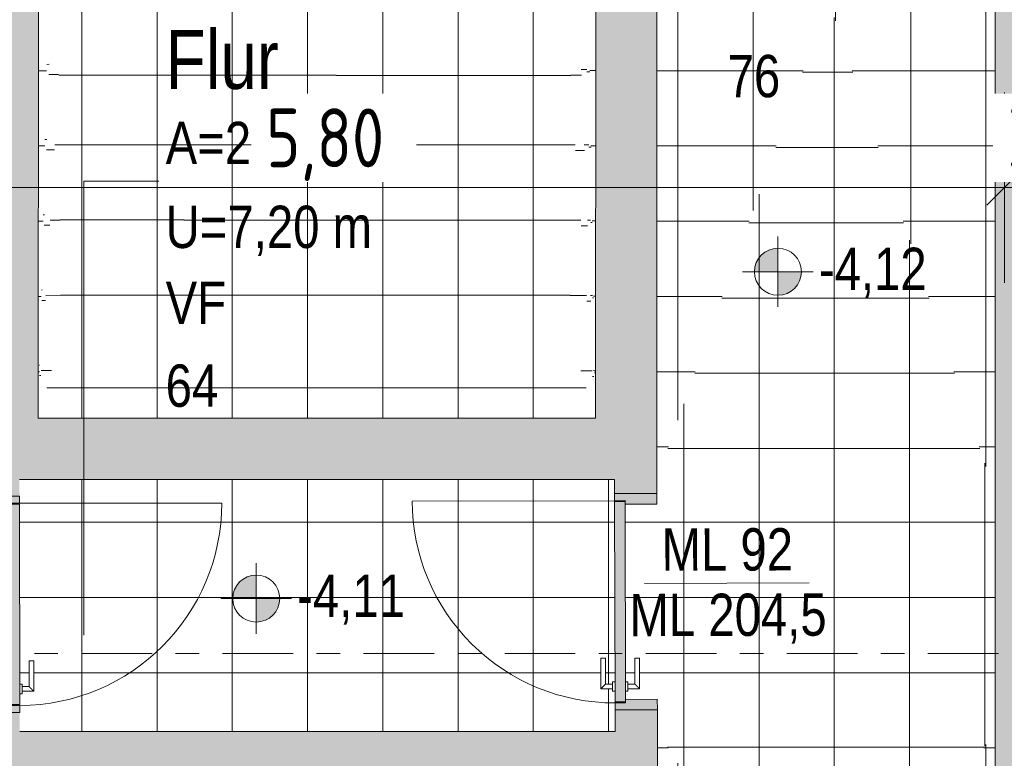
# Model space of a CAD drawing. Header units: metres. Extents: x 2 to 163, y -54 to 869.
# Tile 35 of 78: x 38.66 to 42.85, y -11.8 to -8.66. Entities that reach past the tile are written whole.
import ezdxf

# ---------------------------------------------------------------- set-up
doc = ezdxf.new("R2010")
doc.units = ezdxf.units.M
doc.linetypes.add('_Schnittlinie_', pattern=[0.6, 0.3, -0.1, 0.1, -0.1])
for name, color, linetype, lineweight in [('A_Bem', 7, 'Continuous', 5), ('A_Bem-100', 7, 'Continuous', 5), ('A_Geschossdecken', 7, 'Continuous', 5), ('A_Geschossdecken_Oberflächenschraffur', 7, 'Continuous', 5), ('A_Hoehenkoten', 124, 'Continuous', 5), ('A_Raum-Txt', 16, 'Continuous', 5), ('A_Symbol-S_A', 172, 'Continuous', 5), ('A_Tuer', 128, 'Continuous', 5), ('A_Türen_Element', 128, 'Continuous', 5), ('A_Türen_Rahmen', 128, 'Continuous', 5), ('A_Wand', 244, 'Continuous', 5), ('A_Wand_Schraff', 1, 'Continuous', 5), ('A_Öffnung', 128, 'Continuous', 5)]:
    doc.layers.add(name, color=color, linetype=linetype, lineweight=lineweight)
doc.styles.add('Arial_1', font='arial.ttf', dxfattribs={"width": 0.8, "height": 0.18})
doc.styles.add('Arial_B', font='txt', dxfattribs={"width": 0.8, "height": 0.25})
doc.styles.add('ISOCPEUR', font='isocpeur.ttf', dxfattribs={"width": 0.8, "height": 0.25})
doc.dimstyles.new('BLB-Standard_2_5_Aussen_maskiert', dxfattribs={"dimscale": 0.3048, "dimtxt": 0.248995, "dimasz": 0.492126, "dimexe": 1.32874, "dimexo": 0.0625, "dimgap": 0.032808, "dimtad": 1, "dimdec": 1, "dimlfac": 100, "dimrnd": 0.1, "dimdsep": 46, "dimtxsty": 'ISOCPEUR', "dimblk1": 'OBLIQUE', "dimblk2": 'OBLIQUE', "dimsah": 1, "dimcen": 0.09, "dimdle": 0.164042, "dimazin": 0, "dimtfac": 1, "dimtdec": 4, "dimtix": 1, "dimtmove": 0, "dimatfit": 3, "dimfxl": 1.32874, "dimfxlon": 1, "dimtvp": 1, "dimtfill": 1, "dimtolj": 1, "dimtzin": 0, "dimarcsym": 2})
doc.dimstyles.new('BLB-Standard_2_5_Aussen_maskiert_1', dxfattribs={"dimscale": 0.3048, "dimtxt": 0.248995, "dimasz": 0.492126, "dimexe": 1.32874, "dimexo": 0.0625, "dimgap": 0.032808, "dimtad": 1, "dimrnd": 0.001, "dimzin": 0, "dimdsep": 46, "dimtxsty": 'ISOCPEUR', "dimblk1": 'OBLIQUE', "dimblk2": 'OBLIQUE', "dimsah": 1, "dimcen": 0.09, "dimdle": 0.164042, "dimazin": 0, "dimtfac": 1, "dimtdec": 4, "dimtix": 1, "dimtmove": 0, "dimatfit": 3, "dimfxl": 1.32874, "dimfxlon": 1, "dimtvp": 1, "dimtfill": 1, "dimtolj": 1, "dimtzin": 0, "dimarcsym": 2})
pattern_1 = [(0, (56.20742, 4.247), (0, 0.32), []), (90, (56.20742, 4.247), (-0.32, 2e-17), [])]
pattern_2 = [(0.386, (54.37742, 4.357), (-0.000156, 0.320006), []), (90, (54.37742, 4.357), (-0.303, -0.002), [])]
pattern_3 = [(359.999, (56.20742, 4.228), (5.6e-06, 0.32), []), (90, (56.20742, 4.228), (-0.32, 2e-17), [])]
pattern_4 = [(0, (56.20742, 4.134), (0, 0.319), []), (90, (56.20742, 4.134), (-0.32, 2e-17), [])]
pattern_5 = [(359.607, (54.69542, 4.134), (0.000195, 0.320006), []), (90, (54.69542, 4.134), (-0.306, 0.002), [])]
pattern_6 = [(359.862, (54.70442, 4.209), (-0.0002293, 0.3200015), []), (90, (54.70442, 4.209), (-0.306, 0.001), [])]
pattern_7 = [(359.981, (55.55942, 4.243), (0.000106, 0.32), []), (90, (55.55942, 4.243), (-0.312, 2e-17), [])]
pattern_8 = [(2.88, (44.36042, 4.53), (-4.8e-05, 0.319401), []), (90, (44.36042, 4.53), (-0.182, -0.009), [])]
pattern_9 = [(359.45, (52.15742, 4.146), (7.2e-05, 0.320014), []), (90, (52.15742, 4.146), (-0.272, 0.003), [])]
pattern_10 = [(0, (56.20742, 4.227), (0, 0.32), []), (90, (56.20742, 4.227), (-0.32, 2e-17), [])]
pattern_11 = [(0, (56.20742, 4.252), (0, 0.32), []), (90, (56.20742, 4.252), (-0.32, 2e-17), [])]
pattern_12 = [(359.607, (54.98942, 4.156), (0.000195, 0.320006), []), (90, (54.98942, 4.156), (-0.306, 0.002), [])]
pattern_13 = [(0.386, (54.69642, 4.338), (-0.000156, 0.320006), []), (90, (54.69642, 4.338), (-0.303, -0.002), [])]
pattern_14 = [(359.999, (56.20742, 4.252), (5.6e-06, 0.32), []), (90, (56.20742, 4.252), (-0.32, 2e-17), [])]
pattern_15 = [(0, (56.18242, 4.247), (0, 0.32), []), (90, (56.18242, 4.247), (-0.32, 2e-17), [])]
pattern_16 = [(0, (56.21242, 4.247), (0, 0.32), []), (90, (56.21242, 4.247), (-0.32, 2e-17), [])]
pattern_17 = [(0, (56.20742, 4.24), (0, 0.32), []), (90, (56.20742, 4.24), (-0.32, 2e-17), [])]
pattern_18 = [(0, (56.20742, 4.251), (0, 0.32), []), (90, (56.20742, 4.251), (-0.32, 2e-17), [])]

# ---------------------------------------------------------------- blocks, each defined once
blk = doc.blocks.new('TU DF 1 - Rahmenstock flächenbündig variabel - DL - H - 840 x 2000-8069379-AB-E-1 OK FFB')
at = {"layer": 'A_Tuer', "lineweight": 9}
h = blk.add_hatch(color=253, dxfattribs=at)
h.paths.add_polyline_path([(-0.46, -0.09), (-0.43, -0.09), (-0.43, -0.045), (-0.415, -0.045), (-0.415, 0.09), (-0.46, 0.09), (-0.46, -0.0716)], flags=0)
h.paths.add_polyline_path([(0.415, 0.09), (0.415, -0.045), (0.43, -0.045), (0.43, -0.09), (0.46, -0.09), (0.46, 0.09)], flags=0)
blk.add_hatch(color=253, dxfattribs=at).paths.add_polyline_path([(-0.426, -0.045), (-0.426, -0.09), (0.426, -0.09), (0.426, -0.045), (-0.186, -0.045)], flags=0)
at = {"layer": 'A_Tuer', "color": 250, "lineweight": 9}
for p, q in [((-0.46, 0.09), (-0.46, -0.09)), ((0.46, -0.09), (0.46, 0.09)), ((-0.37, 0.015), (-0.37, -0.035)), ((-0.24, 0.015), (-0.37, 0.015)), ((-0.37, 0.015), (-0.37, -0.035)), ((-0.24, 0.015), (-0.37, 0.015)), ((-0.24, 0.015), (-0.24, -0.005)), ((-0.24, 0.015), (-0.24, -0.005)), ((-0.38, -0.035), (-0.38, -0.045)), ((-0.38, -0.035), (-0.34, -0.035)), ((-0.35, -0.035), (-0.35, -0.005)), ((-0.35, -0.005), (-0.24, -0.005)), ((-0.35, -0.035), (-0.35, -0.005)), ((-0.35, -0.005), (-0.24, -0.005)), ((-0.34, -0.045), (-0.34, -0.035)), ((-0.38, -0.09), (-0.38, -0.1)), ((-0.34, -0.1), (-0.38, -0.1)), ((-0.37, -0.1), (-0.37, -0.15)), ((-0.37, -0.1), (-0.37, -0.15)), ((-0.35, -0.13), (-0.35, -0.1)), ((-0.35, -0.13), (-0.35, -0.1)), ((-0.34, -0.1), (-0.34, -0.09)), ((-0.37, -0.15), (-0.24, -0.15)), ((-0.37, -0.15), (-0.24, -0.15)), ((-0.24, -0.13), (-0.35, -0.13)), ((-0.24, -0.13), (-0.35, -0.13)), ((-0.24, -0.13), (-0.24, -0.15)), ((-0.24, -0.13), (-0.24, -0.15))]:
    blk.add_line(p, q, dxfattribs=at)
for points in [[(-0.35, -0.005), (-0.35, -0.005), (-0.3502, -0.0048), (-0.3507, -0.0043), (-0.3513, -0.0037), (-0.3519, -0.0031), (-0.3525, -0.0025), (-0.3531, -0.0019), (-0.3539, -0.0011), (-0.3548, -0.0002), (-0.3556, 0.0006), (-0.3562, 0.0012), (-0.3568, 0.0018), (-0.3574, 0.0024), (-0.358, 0.003), (-0.3587, 0.0037), (-0.3593, 0.0043), (-0.36, 0.005), (-0.3607, 0.0057), (-0.3613, 0.0063), (-0.362, 0.007), (-0.3626, 0.0076), (-0.3632, 0.0082), (-0.3638, 0.0088), (-0.3644, 0.0094), (-0.365, 0.01), (-0.3656, 0.0106), (-0.3663, 0.0113), (-0.3669, 0.0119), (-0.3675, 0.0125), (-0.3681, 0.0131), (-0.3687, 0.0137), (-0.3693, 0.0143), (-0.3698, 0.0148), (-0.37, 0.015), (-0.37, 0.015)], [(-0.35, -0.005), (-0.35, -0.005), (-0.3502, -0.0048), (-0.3507, -0.0043), (-0.3513, -0.0037), (-0.3519, -0.0031), (-0.3525, -0.0025), (-0.3531, -0.0019), (-0.3539, -0.0011), (-0.3548, -0.0002), (-0.3556, 0.0006), (-0.3562, 0.0012), (-0.3568, 0.0018), (-0.3574, 0.0024), (-0.358, 0.003), (-0.3587, 0.0037), (-0.3593, 0.0043), (-0.36, 0.005), (-0.3607, 0.0057), (-0.3613, 0.0063), (-0.362, 0.007), (-0.3626, 0.0076), (-0.3632, 0.0082), (-0.3638, 0.0088), (-0.3644, 0.0094), (-0.365, 0.01), (-0.3656, 0.0106), (-0.3663, 0.0113), (-0.3669, 0.0119), (-0.3675, 0.0125), (-0.3681, 0.0131), (-0.3687, 0.0137), (-0.3693, 0.0143), (-0.3698, 0.0148), (-0.37, 0.015), (-0.37, 0.015)], [(-0.37, -0.15), (-0.37, -0.15), (-0.3698, -0.1498), (-0.3693, -0.1493), (-0.3687, -0.1487), (-0.3681, -0.1481), (-0.3675, -0.1475), (-0.3669, -0.1469), (-0.3661, -0.1461), (-0.3652, -0.1452), (-0.3644, -0.1444), (-0.3638, -0.1438), (-0.3632, -0.1432), (-0.3626, -0.1426), (-0.362, -0.142), (-0.3613, -0.1413), (-0.3607, -0.1407), (-0.36, -0.14), (-0.3593, -0.1393), (-0.3587, -0.1387), (-0.358, -0.138), (-0.3574, -0.1374), (-0.3568, -0.1368), (-0.3562, -0.1362), (-0.3556, -0.1356), (-0.355, -0.135), (-0.3544, -0.1344), (-0.3537, -0.1337), (-0.3531, -0.1331), (-0.3525, -0.1325), (-0.3519, -0.1319), (-0.3513, -0.1313), (-0.3507, -0.1307), (-0.3502, -0.1302), (-0.35, -0.13), (-0.35, -0.13)], [(-0.37, -0.15), (-0.37, -0.15), (-0.3698, -0.1498), (-0.3693, -0.1493), (-0.3687, -0.1487), (-0.3681, -0.1481), (-0.3675, -0.1475), (-0.3669, -0.1469), (-0.3661, -0.1461), (-0.3652, -0.1452), (-0.3644, -0.1444), (-0.3638, -0.1438), (-0.3632, -0.1432), (-0.3626, -0.1426), (-0.362, -0.142), (-0.3613, -0.1413), (-0.3607, -0.1407), (-0.36, -0.14), (-0.3593, -0.1393), (-0.3587, -0.1387), (-0.358, -0.138), (-0.3574, -0.1374), (-0.3568, -0.1368), (-0.3562, -0.1362), (-0.3556, -0.1356), (-0.355, -0.135), (-0.3544, -0.1344), (-0.3537, -0.1337), (-0.3531, -0.1331), (-0.3525, -0.1325), (-0.3519, -0.1319), (-0.3513, -0.1313), (-0.3507, -0.1307), (-0.3502, -0.1302), (-0.35, -0.13), (-0.35, -0.13)]]:
    blk.add_open_spline(points, degree=3, knots=[0, 0, 0, 0, 0.083333, 0.125, 0.166667, 0.208333, 0.229167, 0.25, 0.291667, 0.333333, 0.354167, 0.375, 0.395833, 0.416667, 0.4375, 0.458333, 0.479167, 0.5, 0.520833, 0.541667, 0.5625, 0.583333, 0.604167, 0.625, 0.645833, 0.666667, 0.6875, 0.708333, 0.75, 0.770833, 0.791667, 0.833333, 0.875, 0.916667, 1, 1, 1, 1], dxfattribs=at)
at = {"layer": 'A_Türen_Element', "color": 250, "lineweight": 9}
for p, q in [((0.426, -0.045), (-0.426, -0.045)), ((-0.426, -0.045), (-0.426, -0.09)), ((0.426, -0.09), (0.426, -0.045)), ((-0.426, -0.09), (0.426, -0.09))]:
    blk.add_line(p, q, dxfattribs=at)
at = {"layer": 'A_Türen_Rahmen', "color": 250, "lineweight": 9}
for p, q in [((-0.46, 0.09), (-0.415, 0.09)), ((-0.415, 0.09), (-0.415, -0.045)), ((0.415, 0.09), (0.46, 0.09)), ((0.415, -0.045), (0.415, 0.09)), ((-0.43, -0.045), (-0.43, -0.09)), ((-0.415, -0.045), (-0.43, -0.045)), ((0.43, -0.045), (0.415, -0.045)), ((0.43, -0.09), (0.43, -0.045)), ((-0.43, -0.09), (-0.46, -0.09)), ((0.46, -0.09), (0.43, -0.09))]:
    blk.add_line(p, q, dxfattribs=at)
at = {"layer": 'A_Öffnung', "color": 250, "lineweight": 9}
blk.add_line((0.43, -0.09), (0.43, -0.95), dxfattribs=at)
blk.add_arc((0.43, -0.09), 0.86, 180, 270, dxfattribs=at)
blk = doc.blocks.new('TU DF 1 - Rahmenstock flächenbündig variabel - DL - H - 840 x 2000-8069381-AB-E-1 OK FFB')
at = {"layer": 'A_Tuer', "lineweight": 9}
h = blk.add_hatch(color=253, dxfattribs=at)
h.paths.add_polyline_path([(-0.46, 0.09), (-0.46, -0.09), (-0.415, -0.09), (-0.415, 0.045), (-0.43, 0.045), (-0.43, 0.09)], flags=0)
h.paths.add_polyline_path([(0.415, 0.045), (0.415, -0.09), (0.46, -0.09), (0.46, 0.09), (0.43, 0.09), (0.43, 0.045)], flags=0)
blk.add_hatch(color=253, dxfattribs=at).paths.add_polyline_path([(-0.426, 0.045), (0.426, 0.045), (0.426, 0.09), (-0.426, 0.09), (-0.426, 0.0784)], flags=0)
at = {"layer": 'A_Tuer', "color": 250, "lineweight": 9}
for p, q in [((-0.37, 0.15), (-0.37, 0.1)), ((-0.24, 0.15), (-0.37, 0.15)), ((-0.37, 0.15), (-0.37, 0.1)), ((-0.24, 0.15), (-0.37, 0.15)), ((-0.35, 0.1), (-0.35, 0.13)), ((-0.35, 0.13), (-0.24, 0.13)), ((-0.35, 0.1), (-0.35, 0.13)), ((-0.35, 0.13), (-0.24, 0.13)), ((-0.24, 0.15), (-0.24, 0.13)), ((-0.24, 0.15), (-0.24, 0.13)), ((-0.46, -0.09), (-0.46, 0.09)), ((-0.38, 0.1), (-0.38, 0.09)), ((-0.38, 0.1), (-0.34, 0.1)), ((-0.34, 0.09), (-0.34, 0.1)), ((0.46, 0.09), (0.46, -0.09)), ((-0.38, 0.045), (-0.38, 0.035)), ((-0.34, 0.035), (-0.34, 0.045)), ((-0.34, 0.035), (-0.38, 0.035)), ((-0.37, 0.035), (-0.37, -0.015)), ((-0.37, 0.035), (-0.37, -0.015)), ((-0.35, 0.005), (-0.35, 0.035)), ((-0.35, 0.005), (-0.35, 0.035)), ((-0.24, 0.005), (-0.35, 0.005)), ((-0.24, 0.005), (-0.35, 0.005)), ((-0.24, 0.005), (-0.24, -0.015)), ((-0.24, 0.005), (-0.24, -0.015)), ((-0.37, -0.015), (-0.24, -0.015)), ((-0.37, -0.015), (-0.24, -0.015))]:
    blk.add_line(p, q, dxfattribs=at)
for points in [[(-0.35, 0.13), (-0.35, 0.13), (-0.3502, 0.1302), (-0.3507, 0.1307), (-0.3513, 0.1313), (-0.3519, 0.1319), (-0.3525, 0.1325), (-0.3531, 0.1331), (-0.3539, 0.1339), (-0.3548, 0.1348), (-0.3556, 0.1356), (-0.3562, 0.1362), (-0.3568, 0.1368), (-0.3574, 0.1374), (-0.358, 0.138), (-0.3587, 0.1387), (-0.3593, 0.1393), (-0.36, 0.14), (-0.3607, 0.1407), (-0.3613, 0.1413), (-0.362, 0.142), (-0.3626, 0.1426), (-0.3632, 0.1432), (-0.3638, 0.1438), (-0.3644, 0.1444), (-0.365, 0.145), (-0.3656, 0.1456), (-0.3663, 0.1463), (-0.3669, 0.1469), (-0.3675, 0.1475), (-0.3681, 0.1481), (-0.3687, 0.1487), (-0.3693, 0.1493), (-0.3698, 0.1498), (-0.37, 0.15), (-0.37, 0.15)], [(-0.35, 0.13), (-0.35, 0.13), (-0.3502, 0.1302), (-0.3507, 0.1307), (-0.3513, 0.1313), (-0.3519, 0.1319), (-0.3525, 0.1325), (-0.3531, 0.1331), (-0.3539, 0.1339), (-0.3548, 0.1348), (-0.3556, 0.1356), (-0.3562, 0.1362), (-0.3568, 0.1368), (-0.3574, 0.1374), (-0.358, 0.138), (-0.3587, 0.1387), (-0.3593, 0.1393), (-0.36, 0.14), (-0.3607, 0.1407), (-0.3613, 0.1413), (-0.362, 0.142), (-0.3626, 0.1426), (-0.3632, 0.1432), (-0.3638, 0.1438), (-0.3644, 0.1444), (-0.365, 0.145), (-0.3656, 0.1456), (-0.3663, 0.1463), (-0.3669, 0.1469), (-0.3675, 0.1475), (-0.3681, 0.1481), (-0.3687, 0.1487), (-0.3693, 0.1493), (-0.3698, 0.1498), (-0.37, 0.15), (-0.37, 0.15)], [(-0.37, -0.015), (-0.37, -0.015), (-0.3698, -0.0148), (-0.3693, -0.0143), (-0.3687, -0.0137), (-0.3681, -0.0131), (-0.3675, -0.0125), (-0.3669, -0.0119), (-0.3661, -0.0111), (-0.3652, -0.0102), (-0.3644, -0.0094), (-0.3638, -0.0088), (-0.3632, -0.0082), (-0.3626, -0.0076), (-0.362, -0.007), (-0.3613, -0.0063), (-0.3607, -0.0057), (-0.36, -0.005), (-0.3593, -0.0043), (-0.3587, -0.0037), (-0.358, -0.003), (-0.3574, -0.0024), (-0.3568, -0.0018), (-0.3562, -0.0012), (-0.3556, -0.0006), (-0.355, 0), (-0.3544, 0.0006), (-0.3537, 0.0013), (-0.3531, 0.0019), (-0.3525, 0.0025), (-0.3519, 0.0031), (-0.3513, 0.0037), (-0.3507, 0.0043), (-0.3502, 0.0048), (-0.35, 0.005), (-0.35, 0.005)], [(-0.37, -0.015), (-0.37, -0.015), (-0.3698, -0.0148), (-0.3693, -0.0143), (-0.3687, -0.0137), (-0.3681, -0.0131), (-0.3675, -0.0125), (-0.3669, -0.0119), (-0.3661, -0.0111), (-0.3652, -0.0102), (-0.3644, -0.0094), (-0.3638, -0.0088), (-0.3632, -0.0082), (-0.3626, -0.0076), (-0.362, -0.007), (-0.3613, -0.0063), (-0.3607, -0.0057), (-0.36, -0.005), (-0.3593, -0.0043), (-0.3587, -0.0037), (-0.358, -0.003), (-0.3574, -0.0024), (-0.3568, -0.0018), (-0.3562, -0.0012), (-0.3556, -0.0006), (-0.355, 0), (-0.3544, 0.0006), (-0.3537, 0.0013), (-0.3531, 0.0019), (-0.3525, 0.0025), (-0.3519, 0.0031), (-0.3513, 0.0037), (-0.3507, 0.0043), (-0.3502, 0.0048), (-0.35, 0.005), (-0.35, 0.005)]]:
    blk.add_open_spline(points, degree=3, knots=[0, 0, 0, 0, 0.083333, 0.125, 0.166667, 0.208333, 0.229167, 0.25, 0.291667, 0.333333, 0.354167, 0.375, 0.395833, 0.416667, 0.4375, 0.458333, 0.479167, 0.5, 0.520833, 0.541667, 0.5625, 0.583333, 0.604167, 0.625, 0.645833, 0.666667, 0.6875, 0.708333, 0.75, 0.770833, 0.791667, 0.833333, 0.875, 0.916667, 1, 1, 1, 1], dxfattribs=at)
at = {"layer": 'A_Türen_Element', "color": 250, "lineweight": 9}
for p, q in [((-0.426, 0.09), (0.426, 0.09)), ((-0.426, 0.045), (-0.426, 0.09)), ((0.426, 0.09), (0.426, 0.045)), ((0.426, 0.045), (-0.426, 0.045))]:
    blk.add_line(p, q, dxfattribs=at)
at = {"layer": 'A_Türen_Rahmen', "color": 250, "lineweight": 9}
for p, q in [((-0.43, 0.09), (-0.46, 0.09)), ((-0.43, 0.045), (-0.43, 0.09)), ((0.46, 0.09), (0.43, 0.09)), ((0.43, 0.09), (0.43, 0.045)), ((-0.415, 0.045), (-0.43, 0.045)), ((-0.415, -0.09), (-0.415, 0.045)), ((0.43, 0.045), (0.415, 0.045)), ((0.415, 0.045), (0.415, -0.09)), ((-0.46, -0.09), (-0.415, -0.09)), ((0.415, -0.09), (0.46, -0.09))]:
    blk.add_line(p, q, dxfattribs=at)
at = {"layer": 'A_Öffnung', "color": 250, "lineweight": 9}
blk.add_line((0.43, 0.09), (0.43, 0.95), dxfattribs=at)
blk.add_arc((0.43, 0.09), 0.86, 90, 180, dxfattribs=at)
blk = doc.blocks.new('Beschriftung Türen DL oder ML - Durchgangslichte mit Kennzeichen-6113498-AB-E-1 OK FFB')
at = {"layer": 'A_Tuer'}
blk.add_line((0, 0.003493), (0, -0.003507), dxfattribs=at)
blk = doc.blocks.new('Höhenkoten - Kreuz gefüllt-6114407-AB-E-1 OK FFB')
at = {"layer": 'A_Hoehenkoten'}
h = blk.add_hatch(color=256, dxfattribs=at)
edge = h.paths.add_edge_path(flags=0)
edge.add_line((0.001, 0.0014), (0, 0.0014))
edge.add_line((0, 0.0014), (0, 0.0024))
edge.add_arc((0, 0.0014), 0.001, 0, 90, ccw=False)
h = blk.add_hatch(color=256, dxfattribs=at)
edge = h.paths.add_edge_path(flags=0)
edge.add_line((-0.001, 0.0014), (0, 0.0014))
edge.add_line((0, 0.0014), (0, 0.0004))
edge.add_arc((0, 0.0014), 0.001, 180, 270, ccw=False)
for p, q in [((0, 0.0029), (0, -0.0001)), ((0, 0.0014), (0, 0.0024)), ((0, 0.0024), (0, 0.0014)), ((0, 0.0024), (0, 0.0014)), ((0, 0.0014), (0, 0.0024)), ((-0.0015, 0.0014), (0.0015, 0.0014)), ((-0.001, 0.0014), (0, 0.0014)), ((0, 0.0014), (-0.001, 0.0014)), ((0, 0.0014), (-0.001, 0.0014)), ((-0.001, 0.0014), (0, 0.0014)), ((0.001, 0.0014), (0, 0.0014)), ((0, 0.0014), (0, 0.0004)), ((0, 0.0004), (0, 0.0014)), ((0, 0.0014), (0.001, 0.0014)), ((0, 0.0014), (0.001, 0.0014)), ((0.001, 0.0014), (0, 0.0014)), ((0, 0.0014), (0, 0.0004)), ((0, 0.0004), (0, 0.0014))]:
    blk.add_line(p, q, dxfattribs=at)
for start, end in [(90, 180), (90, 180), (360, 90), (360, 90), (180, 270), (180, 270), (270, 0), (270, 360)]:
    blk.add_arc((0, 0.0014), 0.001, start, end, dxfattribs=at)
blk = doc.blocks.new('DIMBLOCK308-AB-E-1 OK FFB')
at = {"layer": 'A_Bem-100'}
for p, q in [((37.0519, -8.9651), (37.0519, -9.7751)), ((37.0519, -9.3701), (37.0519, -8.9651)), ((42.8519, -8.9651), (42.8519, -9.7751)), ((42.8519, -9.3701), (42.8519, -8.9651)), ((37.0519, -9.3701), (42.8519, -9.3701))]:
    blk.add_line(p, q, dxfattribs=at)
at = {"layer": 'A_Bem-100', "lineweight": 9}
for p, q in [((37.0519, -9.3701), (37.1269, -9.2951)), ((42.8519, -9.3701), (42.9269, -9.2951)), ((37.0519, -9.3701), (36.9769, -9.4451)), ((42.8519, -9.3701), (42.7769, -9.4451))]:
    blk.add_line(p, q, dxfattribs=at)
at = {"layer": 'A_Bem-100', "color": 0, "insert": (39.7116, -9.0335), "char_height": 0.25, "width": 0.576635, "attachment_point": 1, "line_spacing_factor": 1.149209, "style": 'ISOCPEUR', "bg_fill": 3, "box_fill_scale": 1.25, "bg_fill_color": 256, "bg_fill_true_color": 13158600, "bg_fill_transparency": 0}
blk.add_mtext('5,80', dxfattribs=at)
blk = doc.blocks.new('_Oblique')
at = {"color": 0, "linetype": 'ByBlock', "lineweight": -2}
blk.add_line((-0.5, -0.5), (0.5, 0.5), dxfattribs=at)
blk = doc.blocks.new('DIMBLOCK309-AB-E-1 OK FFB')
at = {"layer": 'A_Bem-100'}
for p, q in [((42.8519, -8.9651), (42.8519, -9.7751)), ((42.8519, -9.3701), (42.8519, -8.9651)), ((43.1519, -8.9651), (43.1519, -9.7751)), ((43.1519, -9.3701), (43.1519, -8.9651)), ((42.8519, -9.3701), (43.1519, -9.3701))]:
    blk.add_line(p, q, dxfattribs=at)
at = {"layer": 'A_Bem-100', "lineweight": 9}
for p, q in [((42.8519, -9.3701), (42.9269, -9.2951)), ((43.1519, -9.3701), (43.2269, -9.2951)), ((42.8519, -9.3701), (42.7769, -9.4451)), ((43.1519, -9.3701), (43.0769, -9.4451))]:
    blk.add_line(p, q, dxfattribs=at)
at = {"layer": 'A_Bem-100', "color": 0, "insert": (42.8649, -9.0335), "char_height": 0.25, "width": 0.328652, "attachment_point": 1, "line_spacing_factor": 1.149209, "style": 'ISOCPEUR', "bg_fill": 3, "box_fill_scale": 1.25, "bg_fill_color": 256, "bg_fill_true_color": 13158600, "bg_fill_transparency": 0}
blk.add_mtext('30', dxfattribs=at)

msp = doc.modelspace()

# ---------------------------------------------------------------- hatches: boundary and pattern name
at = {"layer": 'A_Geschossdecken_Oberflächenschraffur'}
h = msp.add_hatch(dxfattribs=at)
h.set_pattern_fill('FP_1', color=9, style=0, pattern_type=2)
h.set_pattern_definition(pattern_1)
h.paths.add_polyline_path([(38.7434, -7.2035), (38.7434, -7.2035), (38.7434, -7.2287)], flags=0)
h.paths.add_polyline_path([(38.7426, -10.351), (38.8212, -7.0635), (38.8035, -7.0635), (38.8031, -7.1935), (38.7534, -7.1935), (38.7534, -7.2035), (38.7434, -7.2035), (38.7427, -10.0696)], flags=0)
h.paths.add_polyline_path([(38.7834, -7.1735), (38.7838, -7.0635), (38.8212, -7.0635), (38.8324, -6.5965), (38.7447, -2.3231), (38.7437, -7.1635), (38.7534, -7.1635), (38.7534, -7.1735), (38.7812, -7.1735)], flags=0)
h = msp.add_hatch(dxfattribs=at)
h.set_pattern_fill('FP_1', color=9, style=0, pattern_type=2)
h.set_pattern_definition(pattern_1)
h.paths.add_polyline_path([(38.7434, -7.2035), (38.7434, -7.2035), (38.7434, -7.2287)], flags=0)
h.paths.add_polyline_path([(38.7426, -10.351), (38.8212, -7.0635), (38.8035, -7.0635), (38.8031, -7.1935), (38.7534, -7.1935), (38.7534, -7.2035), (38.7434, -7.2035), (38.7427, -10.0696)], flags=0)
h.paths.add_polyline_path([(38.7834, -7.1735), (38.7838, -7.0635), (38.8212, -7.0635), (38.8324, -6.5965), (38.7447, -2.3231), (38.7437, -7.1635), (38.7534, -7.1635), (38.7534, -7.1735), (38.7812, -7.1735)], flags=0)
h = msp.add_hatch(dxfattribs=at)
h.set_pattern_fill('FP_74', color=9, style=0, pattern_type=2)
h.set_pattern_definition(pattern_7)
h.paths.add_polyline_path([(41.1126, -10.351), (41.1145, -7.2034), (41.1046, -7.2034), (41.1046, -7.1934), (41.059, -7.1934), (41.1078, -10.0696)], flags=0)
h.paths.add_polyline_path([(41.1046, -7.1734), (41.1046, -7.1634), (41.1146, -7.1634), (41.1157, -5.3411), (41.1176, -2.3249), (41.0275, -5.3425), (41.0576, -7.0633), (41.0747, -7.0633), (41.0747, -7.1733), (41.1046, -7.1734)], flags=0)
h = msp.add_hatch(dxfattribs=at)
h.set_pattern_fill('FP_74', color=9, style=0, pattern_type=2)
h.set_pattern_definition(pattern_7)
h.paths.add_polyline_path([(41.1126, -10.351), (41.1145, -7.2034), (41.1046, -7.2034), (41.1046, -7.1934), (41.059, -7.1934), (41.1078, -10.0696)], flags=0)
h.paths.add_polyline_path([(41.1046, -7.1734), (41.1046, -7.1634), (41.1146, -7.1634), (41.1157, -5.3411), (41.1176, -2.3249), (41.0275, -5.3425), (41.0576, -7.0633), (41.0747, -7.0633), (41.0747, -7.1733), (41.1046, -7.1734)], flags=0)
h = msp.add_hatch(dxfattribs=at)
h.set_pattern_fill('FP_72', color=9, style=0, pattern_type=2)
h.set_pattern_definition(pattern_6)
h.paths.add_polyline_path([(41.1126, -10.351), (41.059, -7.1933), (41.0546, -7.193), (41.0546, -7.0633), (41.0303, -7.0633), (41.1055, -10.0696)], flags=0)
h.paths.add_polyline_path([(41.0559, -7.0633), (41.0568, -7.0633), (41.0275, -5.3425), (41.0188, -6.6052), (41.0303, -7.0633), (41.055, -7.0633)], flags=0)
h = msp.add_hatch(dxfattribs=at)
h.set_pattern_fill('FP_72', color=9, style=0, pattern_type=2)
h.set_pattern_definition(pattern_6)
h.paths.add_polyline_path([(41.1126, -10.351), (41.059, -7.1933), (41.0546, -7.193), (41.0546, -7.0633), (41.0303, -7.0633), (41.1055, -10.0696)], flags=0)
h.paths.add_polyline_path([(41.0559, -7.0633), (41.0568, -7.0633), (41.0275, -5.3425), (41.0188, -6.6052), (41.0303, -7.0633), (41.055, -7.0633)], flags=0)
h = msp.add_hatch(dxfattribs=at)
h.set_pattern_fill('FP_78', color=9, style=0, pattern_type=2)
h.set_pattern_definition(pattern_8)
h.paths.add_polyline_path([(38.7426, -10.351), (38.8205, -7.8165), (38.8321, -6.6081), (38.7434, -10.317)], flags=0)
h = msp.add_hatch(dxfattribs=at)
h.set_pattern_fill('FP_78', color=9, style=0, pattern_type=2)
h.set_pattern_definition(pattern_8)
h.paths.add_polyline_path([(38.7426, -10.351), (38.8205, -7.8165), (38.8321, -6.6081), (38.7434, -10.317)], flags=0)
h = msp.add_hatch(dxfattribs=at)
h.set_pattern_fill('FP_85', color=9, style=0, pattern_type=2)
h.set_pattern_definition(pattern_9)
h.paths.add_polyline_path([(41.1126, -10.351), (41.0188, -6.6081), (41.0101, -7.868), (41.101, -10.0696)], flags=0)
h = msp.add_hatch(dxfattribs=at)
h.set_pattern_fill('FP_85', color=9, style=0, pattern_type=2)
h.set_pattern_definition(pattern_9)
h.paths.add_polyline_path([(41.1126, -10.351), (41.0188, -6.6081), (41.0101, -7.868), (41.101, -10.0696)], flags=0)
h = msp.add_hatch(dxfattribs=at)
h.set_pattern_fill('FP_48', color=9, style=0, pattern_type=2)
h.set_pattern_definition(pattern_15)
h.paths.add_polyline_path([(41.3724, -10.611), (42.103, -8.5733), (41.3745, -7.2844), (41.3726, -10.351)], flags=0)
h = msp.add_hatch(dxfattribs=at)
h.set_pattern_fill('FP_48', color=9, style=0, pattern_type=2)
h.set_pattern_definition(pattern_15)
h.paths.add_polyline_path([(41.3724, -10.611), (42.103, -8.5733), (41.3745, -7.2844), (41.3726, -10.351)], flags=0)
h = msp.add_hatch(dxfattribs=at)
h.set_pattern_fill('FP_156', color=9, style=0, pattern_type=2)
h.set_pattern_definition(pattern_16)
h.paths.add_polyline_path([(42.8113, -10.6708), (42.8113, -7.2844), (42.103, -8.5733), (42.7911, -10.611)], flags=0)
h = msp.add_hatch(dxfattribs=at)
h.set_pattern_fill('FP_156', color=9, style=0, pattern_type=2)
h.set_pattern_definition(pattern_16)
h.paths.add_polyline_path([(42.8113, -10.6708), (42.8113, -7.2844), (42.103, -8.5733), (42.7911, -10.611)], flags=0)
h = msp.add_hatch(dxfattribs=at)
h.set_pattern_fill('FP_96', color=9, style=0, pattern_type=2)
h.set_pattern_definition(pattern_13)
h.paths.add_polyline_path([(38.7426, -10.351), (38.8293, -8.9099), (38.8205, -7.8165), (38.7434, -10.3245)], flags=0)
h = msp.add_hatch(dxfattribs=at)
h.set_pattern_fill('FP_96', color=9, style=0, pattern_type=2)
h.set_pattern_definition(pattern_13)
h.paths.add_polyline_path([(38.7426, -10.351), (38.8293, -8.9099), (38.8205, -7.8165), (38.7434, -10.3245)], flags=0)
h = msp.add_hatch(dxfattribs=at)
h.set_pattern_fill('FP_41', color=9, style=0, pattern_type=2)
h.set_pattern_definition(pattern_3)
h.paths.add_polyline_path([(39.9695, -8.9329), (41.0101, -7.868), (38.8205, -7.8165), (39.6774, -8.6491)], flags=0)
h = msp.add_hatch(dxfattribs=at)
h.set_pattern_fill('FP_41', color=9, style=0, pattern_type=2)
h.set_pattern_definition(pattern_3)
h.paths.add_polyline_path([(39.9695, -8.9329), (41.0101, -7.868), (38.8205, -7.8165), (39.6774, -8.6491)], flags=0)
h = msp.add_hatch(dxfattribs=at)
h.set_pattern_fill('FP_41', color=9, style=0, pattern_type=2)
h.set_pattern_definition(pattern_3)
h.paths.add_polyline_path([(39.9695, -8.9329), (38.8205, -7.8165), (38.8293, -8.9099), (39.4549, -8.9225)], flags=0)
h = msp.add_hatch(dxfattribs=at)
h.set_pattern_fill('FP_41', color=9, style=0, pattern_type=2)
h.set_pattern_definition(pattern_3)
h.paths.add_polyline_path([(39.9695, -8.9329), (38.8205, -7.8165), (38.8293, -8.9099), (39.4549, -8.9225)], flags=0)
h = msp.add_hatch(dxfattribs=at)
h.set_pattern_fill('FP_93', color=9, style=0, pattern_type=2)
h.set_pattern_definition(pattern_10)
h.paths.add_polyline_path([(41.0072, -8.9356), (41.0101, -7.868), (39.9695, -8.9329)], flags=0)
h = msp.add_hatch(dxfattribs=at)
h.set_pattern_fill('FP_93', color=9, style=0, pattern_type=2)
h.set_pattern_definition(pattern_10)
h.paths.add_polyline_path([(41.0072, -8.9356), (41.0101, -7.868), (39.9695, -8.9329)], flags=0)
h = msp.add_hatch(dxfattribs=at)
h.set_pattern_fill('FP_71', color=9, style=0, pattern_type=2)
h.set_pattern_definition(pattern_5)
h.paths.add_polyline_path([(41.1126, -10.351), (41.0101, -7.868), (41.0072, -8.9356), (41.0916, -10.0696)], flags=0)
h = msp.add_hatch(dxfattribs=at)
h.set_pattern_fill('FP_71', color=9, style=0, pattern_type=2)
h.set_pattern_definition(pattern_5)
h.paths.add_polyline_path([(41.1126, -10.351), (41.0101, -7.868), (41.0072, -8.9356), (41.0916, -10.0696)], flags=0)
h = msp.add_hatch(dxfattribs=at)
h.set_pattern_fill('FP_162', color=9, style=0, pattern_type=2)
h.set_pattern_definition(pattern_17)
h.paths.add_polyline_path([(42.8113, -10.6708), (42.103, -8.5733), (41.3726, -10.611), (42.4574, -10.6561)], flags=0)
h = msp.add_hatch(dxfattribs=at)
h.set_pattern_fill('FP_162', color=9, style=0, pattern_type=2)
h.set_pattern_definition(pattern_17)
h.paths.add_polyline_path([(42.8113, -10.6708), (42.103, -8.5733), (41.3726, -10.611), (42.4574, -10.6561)], flags=0)
h = msp.add_hatch(dxfattribs=at)
h.set_pattern_fill('FP_68', color=9, style=0, pattern_type=2)
h.set_pattern_definition(pattern_2)
h.paths.add_polyline_path([(38.7426, -10.351), (38.8382, -10.0033), (38.8293, -8.9099), (38.7434, -10.3375)], flags=0)
h = msp.add_hatch(dxfattribs=at)
h.set_pattern_fill('FP_68', color=9, style=0, pattern_type=2)
h.set_pattern_definition(pattern_2)
h.paths.add_polyline_path([(38.7426, -10.351), (38.8382, -10.0033), (38.8293, -8.9099), (38.7434, -10.3375)], flags=0)
h = msp.add_hatch(dxfattribs=at)
h.set_pattern_fill('FP_97', color=9, style=0, pattern_type=2)
h.set_pattern_definition(pattern_14)
h.paths.add_polyline_path([(38.8382, -10.0033), (39.9695, -8.9329), (38.8293, -8.9099), (38.8324, -9.29)], flags=0)
h = msp.add_hatch(dxfattribs=at)
h.set_pattern_fill('FP_97', color=9, style=0, pattern_type=2)
h.set_pattern_definition(pattern_14)
h.paths.add_polyline_path([(38.8382, -10.0033), (39.9695, -8.9329), (38.8293, -8.9099), (38.8324, -9.29)], flags=0)
h = msp.add_hatch(dxfattribs=at)
h.set_pattern_fill('FP_95', color=9, style=0, pattern_type=2)
h.set_pattern_definition(pattern_11)
h.paths.add_polyline_path([(38.8382, -10.0033), (41.0043, -10.0033), (39.9695, -8.9329), (39.4549, -9.4198)], flags=0)
h = msp.add_hatch(dxfattribs=at)
h.set_pattern_fill('FP_95', color=9, style=0, pattern_type=2)
h.set_pattern_definition(pattern_11)
h.paths.add_polyline_path([(38.8382, -10.0033), (41.0043, -10.0033), (39.9695, -8.9329), (39.4549, -9.4198)], flags=0)
h = msp.add_hatch(dxfattribs=at)
h.set_pattern_fill('FP_30', color=9, style=0, pattern_type=2)
h.set_pattern_definition(pattern_11)
h.paths.add_polyline_path([(41.0043, -10.0033), (41.0072, -8.9356), (39.9695, -8.9329), (39.9721, -8.9356)], flags=0)
h = msp.add_hatch(dxfattribs=at)
h.set_pattern_fill('FP_30', color=9, style=0, pattern_type=2)
h.set_pattern_definition(pattern_11)
h.paths.add_polyline_path([(41.0043, -10.0033), (41.0072, -8.9356), (39.9695, -8.9329), (39.9721, -8.9356)], flags=0)
h = msp.add_hatch(dxfattribs=at)
h.set_pattern_fill('FP_94', color=9, style=0, pattern_type=2)
h.set_pattern_definition(pattern_12)
h.paths.add_polyline_path([(41.1126, -10.351), (41.0072, -8.9356), (41.0043, -10.0033), (41.025, -10.0696)], flags=0)
h = msp.add_hatch(dxfattribs=at)
h.set_pattern_fill('FP_94', color=9, style=0, pattern_type=2)
h.set_pattern_definition(pattern_12)
h.paths.add_polyline_path([(41.1126, -10.351), (41.0072, -8.9356), (41.0043, -10.0033), (41.025, -10.0696)], flags=0)
h = msp.add_hatch(dxfattribs=at)
h.set_pattern_fill('FP_70', color=9, style=0, pattern_type=2)
h.set_pattern_definition(pattern_4)
h.paths.add_polyline_path([(41.0043, -10.351), (41.1126, -10.351), (41.0043, -10.0033), (38.8382, -10.0033), (38.7434, -10.351), (40.5328, -10.351)], flags=0)
h = msp.add_hatch(dxfattribs=at)
h.set_pattern_fill('FP_70', color=9, style=0, pattern_type=2)
h.set_pattern_definition(pattern_4)
h.paths.add_polyline_path([(41.0043, -10.351), (41.1126, -10.351), (41.0043, -10.0033), (38.8382, -10.0033), (38.7434, -10.351), (40.5328, -10.351)], flags=0)
h = msp.add_hatch(dxfattribs=at)
h.set_pattern_fill('FP_1', color=9, style=0, pattern_type=2)
h.set_pattern_definition(pattern_1)
h.paths.add_polyline_path([(41.1952, -11.6823), (41.1955, -11.6823), (41.1949, -11.5113), (41.185, -11.5106), (41.1849, -11.5013), (41.135, -11.5011), (41.1353, -11.3714), (41.1546, -11.3714), (41.1549, -11.4814), (41.1849, -11.4813), (41.1849, -11.4713), (41.1949, -11.4713), (41.1924, -10.611), (38.6625, -10.611), (38.6633, -11.482), (38.6732, -11.4827), (38.6732, -11.492), (38.7032, -11.492), (38.7036, -11.382), (38.7231, -11.382), (38.7229, -11.512), (38.6733, -11.512), (38.6732, -11.522), (38.6633, -11.522), (38.6635, -11.6823), (41.0717, -11.6823)], flags=0)
h = msp.add_hatch(dxfattribs=at)
h.set_pattern_fill('FP_1', color=9, style=0, pattern_type=2)
h.set_pattern_definition(pattern_1)
h.paths.add_polyline_path([(41.1952, -11.6823), (41.1955, -11.6823), (41.1949, -11.5113), (41.185, -11.5106), (41.1849, -11.5013), (41.135, -11.5011), (41.1353, -11.3714), (41.1546, -11.3714), (41.1549, -11.4814), (41.1849, -11.4813), (41.1849, -11.4713), (41.1949, -11.4713), (41.1924, -10.611), (38.6625, -10.611), (38.6633, -11.482), (38.6732, -11.4827), (38.6732, -11.492), (38.7032, -11.492), (38.7036, -11.382), (38.7231, -11.382), (38.7229, -11.512), (38.6733, -11.512), (38.6732, -11.522), (38.6633, -11.522), (38.6635, -11.6823), (41.0717, -11.6823)], flags=0)
h = msp.add_hatch(dxfattribs=at)
h.set_pattern_fill('FP_1', color=9, style=0, pattern_type=2)
h.set_pattern_definition(pattern_1)
h.paths.add_polyline_path([(41.3757, -11.6823), (42.8113, -11.6741), (42.8113, -10.6708), (41.3724, -10.611), (41.3724, -10.7158), (41.2377, -10.7161), (41.2401, -11.4711), (41.2499, -11.4718), (41.2499, -11.4811), (41.2799, -11.481), (41.2802, -11.371), (41.2996, -11.371), (41.2996, -11.501), (41.25, -11.5011), (41.2499, -11.5111), (41.24, -11.5111), (41.2401, -11.5461), (41.3751, -11.5457), (41.3755, -11.6369)], flags=0)
h.paths.add_polyline_path([(41.1951, -11.5613), (41.2401, -11.5611), (41.2401, -11.5571), (41.1951, -11.5573), (41.1951, -11.5611)], flags=0)
h.paths.add_polyline_path([(41.1927, -10.7053), (41.2377, -10.7051), (41.2377, -10.7011), (41.1927, -10.7013)], flags=0)
h = msp.add_hatch(dxfattribs=at)
h.set_pattern_fill('FP_1', color=9, style=0, pattern_type=2)
h.set_pattern_definition(pattern_1)
h.paths.add_polyline_path([(41.3757, -11.6823), (42.8113, -11.6741), (42.8113, -10.6708), (41.3724, -10.611), (41.3724, -10.7158), (41.2377, -10.7161), (41.2401, -11.4711), (41.2499, -11.4718), (41.2499, -11.4811), (41.2799, -11.481), (41.2802, -11.371), (41.2996, -11.371), (41.2996, -11.501), (41.25, -11.5011), (41.2499, -11.5111), (41.24, -11.5111), (41.2401, -11.5461), (41.3751, -11.5457), (41.3755, -11.6369)], flags=0)
h.paths.add_polyline_path([(41.1951, -11.5613), (41.2401, -11.5611), (41.2401, -11.5571), (41.1951, -11.5573), (41.1951, -11.5611)], flags=0)
h.paths.add_polyline_path([(41.1927, -10.7053), (41.2377, -10.7051), (41.2377, -10.7011), (41.1927, -10.7013)], flags=0)
h = msp.add_hatch(dxfattribs=at)
h.set_pattern_fill('FP_48', color=9, style=0, pattern_type=2)
h.set_pattern_definition(pattern_15)
h.paths.add_polyline_path([(41.3711, -14.9245), (42.109, -12.8242), (41.3757, -11.6823), (41.3711, -14.9233)], flags=0)
h = msp.add_hatch(dxfattribs=at)
h.set_pattern_fill('FP_48', color=9, style=0, pattern_type=2)
h.set_pattern_definition(pattern_15)
h.paths.add_polyline_path([(41.3711, -14.9245), (42.109, -12.8242), (41.3757, -11.6823), (41.3711, -14.9233)], flags=0)
h = msp.add_hatch(dxfattribs=at)
h.set_pattern_fill('FP_164', color=9, style=0, pattern_type=2)
h.set_pattern_definition(pattern_18)
h.paths.add_polyline_path([(42.109, -12.8242), (42.8113, -11.6741), (41.3757, -11.6823), (41.6107, -12.0482)], flags=0)
h = msp.add_hatch(dxfattribs=at)
h.set_pattern_fill('FP_164', color=9, style=0, pattern_type=2)
h.set_pattern_definition(pattern_18)
h.paths.add_polyline_path([(42.109, -12.8242), (42.8113, -11.6741), (41.3757, -11.6823), (41.6107, -12.0482)], flags=0)
h = msp.add_hatch(dxfattribs=at)
h.set_pattern_fill('FP_156', color=9, style=0, pattern_type=2)
h.set_pattern_definition(pattern_16)
h.paths.add_polyline_path([(42.8113, -14.9325), (42.8113, -11.6741), (42.109, -12.8242), (42.8109, -14.9313)], flags=0)
h = msp.add_hatch(dxfattribs=at)
h.set_pattern_fill('FP_156', color=9, style=0, pattern_type=2)
h.set_pattern_definition(pattern_16)
h.paths.add_polyline_path([(42.8113, -14.9325), (42.8113, -11.6741), (42.109, -12.8242), (42.8109, -14.9313)], flags=0)
at = {"layer": 'A_Wand_Schraff', "lineweight": 9}
for points in [[(42.8113, -14.9757), (43.1713, -14.9747), (43.1713, 6.2865), (42.8113, 6.2865), (42.8113, -14.331)], [(41.1924, -10.611), (41.3724, -10.611), (41.3726, -10.351), (38.7426, -10.351), (38.7425, -10.611), (40.5328, -10.611)], [(41.0655, -11.8623), (41.0657, -11.6823), (38.6634, -11.6823), (38.6635, -11.8623), (40.5328, -11.8623)], [(41.157, -14.9335), (41.157, -14.9233), (41.3711, -14.9245), (41.3755, -11.6823), (41.0657, -11.6823), (41.0611, -14.9335)]]:
    msp.add_hatch(color=253, dxfattribs=at).paths.add_polyline_path(points, flags=0)
h = msp.add_hatch(color=253, dxfattribs=at)
h.paths.add_polyline_path([(38.7425, -10.611), (38.7434, -7.2835), (38.4834, -7.2834), (38.4825, -10.611), (38.6625, -10.611)], flags=0)
h.paths.add_polyline_path([(38.7437, -6.2535), (38.7448, -2.1267), (38.4848, -2.1249), (38.4837, -6.2534)], flags=0)
h = msp.add_hatch(color=253, dxfattribs=at)
h.paths.add_polyline_path([(41.3726, -10.351), (41.3745, -7.2835), (41.1145, -7.2834), (41.1126, -10.351)], flags=0)
h.paths.add_polyline_path([(41.3752, -6.2535), (41.3777, -2.3249), (41.1177, -2.3231), (41.1152, -6.2534)], flags=0)
h = msp.add_hatch(color=253, dxfattribs=at)
h.paths.add_polyline_path([(38.4851, -13.8032), (38.6651, -13.8021), (38.6643, -12.7337), (38.4843, -12.7338), (38.4844, -12.9105)], flags=0)
h.paths.add_polyline_path([(38.4836, -11.9438), (38.6636, -11.9437), (38.6633, -11.602), (38.4833, -11.6021), (38.4835, -11.8452)], flags=0)
h.paths.add_polyline_path([(38.4826, -10.6821), (38.6626, -10.682), (38.6625, -10.611), (38.4825, -10.611)], flags=0)
h = msp.add_hatch(color=253, dxfattribs=at)
h.paths.add_polyline_path([(41.3412, -11.6823), (41.3755, -11.6823), (41.3752, -11.5907), (41.1952, -11.5913), (41.1955, -11.6823)], flags=0)
h.paths.add_polyline_path([(41.1926, -10.6713), (41.3726, -10.6708), (41.3724, -10.611), (41.1924, -10.611)], flags=0)

# ---------------------------------------------------------------- linework, layer by layer
at = {"layer": 'A_Geschossdecken', "color": 253, "lineweight": 9}
for p, q in [((41.1927, -10.7053), (41.1927, -10.7013)), ((41.1951, -11.5613), (41.1951, -11.5573)), ((41.3757, -11.6823), (41.3752, -11.5907))]:
    msp.add_line(p, q, dxfattribs=at)
at = {"layer": 'A_Raum-Txt'}
for p, q in [((38.9358, -9.3426), (39.2547, -9.3426)), ((38.9358, -11.2727), (38.9358, -9.3426))]:
    msp.add_line(p, q, dxfattribs=at)
at = {"layer": 'A_Symbol-S_A', "linetype": '_Schnittlinie_', "lineweight": 9}
msp.add_line((22.7262, -11.3507), (86.0189, -11.3507), dxfattribs=at)
at = {"layer": 'A_Wand', "color": 250, "lineweight": 9}
for p, q in [((42.8113, -14.9757), (42.8113, -2.2567)), ((38.7426, -10.351), (38.7434, -7.2835)), ((41.1145, -7.2834), (41.1126, -10.351)), ((41.3724, -10.611), (41.3745, -7.2835)), ((41.1126, -10.351), (38.7426, -10.351)), ((38.6625, -10.611), (41.1924, -10.611)), ((41.1924, -10.611), (41.1926, -10.6713)), ((41.3726, -10.6708), (41.3724, -10.611)), ((41.1926, -10.6713), (41.3726, -10.6708)), ((41.3752, -11.5907), (41.1952, -11.5913)), ((41.1952, -11.5913), (41.1955, -11.6823)), ((41.3755, -11.6823), (41.3752, -11.5907)), ((41.1955, -11.6823), (38.6634, -11.6823)), ((41.3711, -14.9245), (41.3757, -11.6823)), ((41.3757, -11.6823), (41.3755, -11.6823))]:
    msp.add_line(p, q, dxfattribs=at)

# ---------------------------------------------------------------- block references
at = {"layer": 'A_Hoehenkoten', "extrusion": (0, 0, -1), "xscale": 99.99999999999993, "yscale": 99.99999999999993, "zscale": 99.99999999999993}
for p in [(-41.888, -9.8677), (-39.6693, -11.2575)]:
    msp.add_blockref('Höhenkoten - Kreuz gefüllt-6114407-AB-E-1 OK FFB', p, dxfattribs=at)
at = {"layer": 'A_Tuer', "color": 250, "lineweight": 9}
for name, p, rotation in [('TU DF 1 - Rahmenstock flächenbündig variabel - DL - H - 840 x 2000-8069381-AB-E-1 OK FFB', (41.2839, -11.131), 90.16400907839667), ('TU DF 1 - Rahmenstock flächenbündig variabel - DL - H - 840 x 2000-8069379-AB-E-1 OK FFB', (38.573, -11.1421), 90.04669264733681)]:
    msp.add_blockref(name, p, dxfattribs=dict(at, rotation=rotation))
at = {"layer": 'A_Tuer', "xscale": 99.99999999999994, "yscale": 99.99999999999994, "zscale": 99.99999999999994, "rotation": 270.1640090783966}
msp.add_blockref('Beschriftung Türen DL oder ML - Durchgangslichte mit Kennzeichen-6113498-AB-E-1 OK FFB', (41.6713, -11.0519), dxfattribs=at)

# ---------------------------------------------------------------- texts
at = {"layer": 'A_Hoehenkoten', "char_height": 0.18, "width": 0.542095, "attachment_point": 1, "line_spacing_factor": 0.941778, "style": 'Arial_1'}
for s, insert in [('-4,12', (42.0621, -9.6255)), ('-4,11', (39.8434, -11.0153))]:
    msp.add_mtext(s, dxfattribs=dict(at, insert=insert))
at = {"layer": 'A_Raum-Txt', "attachment_point": 1}
for s, insert, char_height, width, style in [('Flur', (39.2841, -8.7003), 0.25, 0.64135, 'Arial_B'), ('76', (41.6741, -8.8058), 0.18, 0.269367, 'Arial_1'), ('A=2,71 m²', (39.2841, -9.0902), 0.18, 1.109535, 'Arial_1'), ('U=7,20 m', (39.2841, -9.4468), 0.18, 1.0454, 'Arial_1'), ('VF', (39.2841, -9.7694), 0.18, 0.307848, 'Arial_1'), ('64', (39.2841, -10.1221), 0.18, 0.269367, 'Arial_1')]:
    msp.add_mtext(s, dxfattribs=dict(at, insert=insert, char_height=char_height, width=width, style=style))
at = {"layer": 'A_Tuer', "char_height": 0.18, "attachment_point": 1, "rotation": 0.164, "style": 'Arial_1'}
for s, insert, width in [('ML 92', (41.393, -10.8196), 0.667004), ('ML 204,5', (41.2562, -11.0978), 1.000506)]:
    msp.add_mtext(s, dxfattribs=dict(at, insert=insert, width=width))

# ---------------------------------------------------------------- next in the draw order: dimensions: what is measured, and where the dimension line sits
at = {"layer": 'A_Bem'}
dim = msp.add_linear_dim(base=(42.8519, -9.3701), p1=(37.0519, -8.9651), p2=(42.8519, -8.9651), dimstyle='BLB-Standard_2_5_Aussen_maskiert_1', override={"dimpost": '<>', "dimfxl": 5.8}, dxfattribs=at)
dim.commit()
dim.dimension.update_dxf_attribs({"geometry": 'DIMBLOCK308-AB-E-1 OK FFB', "text_midpoint": (39.9519, -9.2351)})

# ---------------------------------------------------------------- next in the draw order: dimensions: what is measured, and where the dimension line sits
dim = msp.add_linear_dim(base=(43.1519, -9.3701), p1=(42.8519, -8.9651), p2=(43.1519, -8.9651), dimstyle='BLB-Standard_2_5_Aussen_maskiert', override={"dimpost": '<>', "dimfxl": 0.3}, dxfattribs=at)
dim.commit()
dim.dimension.update_dxf_attribs({"geometry": 'DIMBLOCK309-AB-E-1 OK FFB', "text_midpoint": (43.0019, -9.2351)})

doc.saveas('drawing.dxf')
